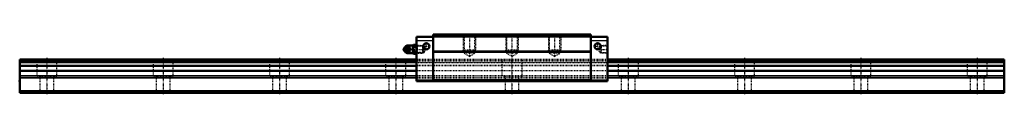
# Model space of a CAD drawing. Header units: millimetres. Extents: x -35 to 1235, y -2 to 76.
import ezdxf

# ---------------------------------------------------------------- set-up
doc = ezdxf.new("R2010")
doc.units = ezdxf.units.MM
doc.linetypes.add('Center', pattern=[1.5, 0.45, -0.5, 0.05, -0.5])
doc.linetypes.add('Dashed', pattern=[2, 1, -1])
for name, color, linetype, lineweight in [('2d ConnectionPoints', 7, 'Continuous', 50), ('AM_0', 7, 'Continuous', 50), ('AM_4', 3, 'Continuous', 25), ('AM_5', 3, 'Continuous', 25), ('AM_7', 7, 'Center', 25), ('AM_9', 6, 'Dashed', 25)]:
    doc.layers.add(name, color=color, linetype=linetype, lineweight=lineweight)

# ---------------------------------------------------------------- blocks, each defined once
blk = doc.blocks.new('1_B_PT1_8_grease_nipple_joint1_SVR_0_in_SVR65LR1SS1270LG350BPT185120001_0')
at = {"layer": 'AM_0'}
for p, q in [((461.1, 58), (460.7, 57.4)), ((460.7, 54.6), (461.1, 54)), ((463.1, 52.5), (462.8, 52.8)), ((462.9, 59.2), (463.1, 59.5)), ((463.1, 59.5), (467.2, 59.5)), ((463.1, 52.5), (467.2, 52.5)), ((472.3, 60.8), (464.8, 60.8)), ((464.8, 51.2), (472.3, 51.2)), ((468.7, 56), (469.1, 56)), ((472.8, 61.8), (472.3, 60.9)), ((472.3, 60.9), (472.3, 51.1)), ((472.3, 51.1), (472.8, 50.2)), ((472.8, 61.8), (476.5, 61.8)), ((472.8, 58.9), (476.5, 58.9)), ((472.8, 53.1), (476.5, 53.1)), ((477, 60.9), (476.5, 61.8)), ((476.5, 50.2), (477, 51.1)), ((472.8, 50.2), (476.5, 50.2))]:
    blk.add_line(p, q, dxfattribs=at)
for points in [[(466.8, 59.5), (467, 58.9), (467.2, 58.4), (467.4, 58), (467.7, 57.5), (468, 57), (468.3, 56.6), (468.7, 56)], [(468.7, 56), (468.3, 55.4), (467.9, 54.9), (467.7, 54.5), (467.4, 54), (467.2, 53.5), (467, 53.1), (466.8, 52.5)], [(469.1, 56), (468.8, 56.7), (468.7, 57.1), (468.5, 57.5), (468.2, 58.1), (467.8, 58.7), (467.5, 59.1), (467.2, 59.5)], [(467.2, 52.5), (467.8, 53.2), (468, 53.6), (468.3, 54), (468.5, 54.6), (468.8, 55.2), (469, 55.6), (469.1, 56)], [(472.8, 61.8), (472.6, 61.4), (472.5, 61), (472.4, 60.6), (472.4, 60.2), (472.5, 59.6), (472.8, 58.9)], [(472.8, 58.9), (472.5, 57.5), (472.4, 56.7), (472.4, 56), (472.4, 55.2), (472.5, 54.5), (472.8, 53.1)], [(472.8, 53.1), (472.6, 52.7), (472.5, 52.4), (472.4, 52), (472.4, 51.6), (472.5, 50.9), (472.8, 50.2)], [(476.5, 58.9), (476.7, 59.3), (476.8, 59.6), (476.9, 60), (476.9, 60.4), (476.8, 61.1), (476.5, 61.8)], [(476.5, 53.1), (476.8, 54.5), (476.9, 55.3), (476.9, 56), (476.9, 56.8), (476.8, 57.5), (476.5, 58.9)], [(476.5, 50.2), (476.7, 50.6), (476.8, 51), (476.9, 51.4), (476.9, 51.8), (476.8, 52.4), (476.5, 53.1)]]:
    blk.add_lwpolyline(points, dxfattribs=at)
for centre, radius, start, end in [((464.8, 57.8), 3, 90, 159.9436), ((464.8, 54.2), 3, 200.0564, 270), ((463.6, 56), 3.3, 270, 90)]:
    blk.add_arc(centre, radius, start, end, dxfattribs=at)
for major_axis in [(0, 2.42), (0, -1.01)]:
    blk.add_ellipse((462.5, 56), major_axis=major_axis, ratio=0.927184, dxfattribs=at)
blk.add_ellipse((463.6, 56), major_axis=(0, 3.3), ratio=0.927184, start_param=2.207257, end_param=7.217521, dxfattribs=at)
at = {"layer": 'AM_4'}
for p, q in [((464.8, 60.8), (464.8, 59.5)), ((464.8, 52.5), (464.8, 51.2))]:
    blk.add_line(p, q, dxfattribs=at)
blk.add_ellipse((464.4, 56), major_axis=(0, 2.94), ratio=0.927184, start_param=3.533104, end_param=5.891674, dxfattribs=at)
at = {"layer": 'AM_5', "linetype": 'Dashed'}
for p, q in [((477, 60.9), (478, 60.3)), ((477, 51.1), (478, 51.7)), ((478, 51.1), (478, 60.9)), ((485, 60.1), (478, 60.3)), ((485, 51.9), (478, 51.7))]:
    blk.add_line(p, q, dxfattribs=at)
at = {"layer": 'AM_7'}
for p, q in [((460.1, 56), (489.4, 56)), ((463.6, 52.5), (463.6, 59.5))]:
    blk.add_line(p, q, dxfattribs=at)
at = {"layer": 'AM_9'}
for p, q in [((461.2, 56), (461.6, 56)), ((461.8, 57.8), (461.8, 54.2)), ((464.8, 59.5), (464.8, 52.5)), ((484.4, 60.7), (477, 60.9)), ((477, 51.1), (484.4, 51.3)), ((485, 60.1), (484.4, 60.7)), ((484.4, 60.7), (484.4, 51.3)), ((484.4, 51.3), (485, 51.9)), ((485, 60.1), (485, 51.9))]:
    blk.add_line(p, q, dxfattribs=at)
for points in [[(461.2, 56), (461.4, 56.6), (461.5, 56.8)], [(461.5, 55.2), (461.4, 55.4), (461.2, 56)], [(463.5, 59.5), (463.2, 58.8), (463.1, 58.4), (462.9, 58), (462.6, 57.4), (462.2, 56.8), (461.9, 56.4), (461.6, 56)], [(461.6, 56), (462.1, 55.3), (462.4, 54.9), (462.6, 54.5), (462.9, 53.9), (463.2, 53.3), (463.3, 52.9), (463.5, 52.5)], [(461.7, 56.4), (461.7, 56.6), (461.8, 57), (461.9, 57.3), (462.1, 57.6), (462.4, 57.9), (462.6, 58.2), (462.9, 58.4), (463.2, 58.6), (463.5, 58.7), (463.9, 58.8), (464.2, 58.9), (464.6, 58.8), (464.9, 58.8), (465.3, 58.6), (465.6, 58.5)], [(461.7, 56), (461.7, 56.2), (461.7, 56.4)], [(461.7, 55.6), (461.7, 55.8), (461.7, 56)], [(465.6, 53.6), (465.3, 53.4), (465, 53.3), (464.6, 53.2), (464.3, 53.1), (463.9, 53.2), (463.6, 53.2), (463.2, 53.4), (462.9, 53.6), (462.6, 53.8), (462.4, 54), (462.1, 54.4), (461.9, 54.7), (461.8, 55), (461.7, 55.4), (461.7, 55.6)], [(464.3, 52.8), (464.2, 52.8), (463.9, 52.8), (463.5, 52.9), (463.2, 53), (463, 53.1), (462.5, 53.6), (462.2, 54.2), (462, 54.7), (461.9, 55.3), (461.9, 56.2), (462, 57.1), (462.1, 57.6), (462.2, 58), (462.5, 58.4), (462.8, 58.7), (463, 58.9), (463.4, 59.1), (464, 59.2), (464.3, 59.2)], [(461.9, 57.6), (462, 58), (462.3, 58.5), (462.7, 58.9), (462.9, 59.2)], [(462.8, 52.8), (462.7, 53.1), (462.3, 53.6), (462, 54), (461.9, 54.4)], [(464.3, 59.2), (464.4, 59.1), (464.6, 59.1), (464.7, 59), (464.8, 59)], [(464.8, 53), (464.7, 53), (464.6, 52.9), (464.4, 52.9), (464.3, 52.8)], [(464.8, 53), (465.4, 53.4), (465.9, 53.7), (466.4, 54.1), (466.8, 54.5), (467, 54.9), (467.2, 55.3), (467.4, 55.7), (467.4, 56.1), (467.3, 56.6), (467.1, 57), (466.9, 57.4), (466.5, 57.8), (466.1, 58.1), (465.6, 58.5), (465, 58.9), (464.8, 59)], [(466.8, 56), (466.8, 55.8), (466.8, 55.5)]]:
    blk.add_lwpolyline(points, dxfattribs=at)
for centre, start, end in [((464.8, 57.8), 159.9436, 180), ((464.8, 54.2), 180, 200.0564)]:
    blk.add_arc(centre, 3, start, end, dxfattribs=at)
for centre, major_axis, start_param, end_param in [((463.6, 56), (0, 3.3), 0.934336, 2.207257), ((464.4, 56), (0, 2.94), 1.550664, 1.594897), ((465.6, 56), (0, -3.44), 3.553259, 5.871519), ((464.4, 56), (0, 2.94), 5.891674, 6.845665), ((464.4, 56), (0, 2.94), 2.583472, 3.533104), ((465.6, 56), (0, 3.44), 2.729926, 6.694852)]:
    blk.add_ellipse(centre, major_axis=major_axis, ratio=0.927184, start_param=start_param, end_param=end_param, dxfattribs=at)
blk.add_ellipse((464.1, 56), major_axis=(0, -2.94), ratio=0.927184, dxfattribs=at)
blk = doc.blocks.new('2_SVR_65LR1SSB_PT1_81_Slide_0_in_SVR65LR1SS1270LG350BPT185120001_0')
at = {"layer": 'AM_0'}
for p, q in [((477, 72), (477, 15)), ((498.2, 72), (477, 72)), ((498.2, 75), (498.2, 15)), ((701.8, 75), (498.2, 75)), ((701.8, 72.8), (498.2, 72.8)), ((701.8, 75), (701.8, 15)), ((723, 72), (701.8, 72)), ((723, 72), (723, 15)), ((701.8, 53.4), (498.2, 53.4)), ((701.8, 52.8), (498.2, 52.8)), ((498.2, 16), (477, 16)), ((723, 15), (477, 15)), ((701.8, 16.1), (498.2, 16.1)), ((723, 16), (701.8, 16))]:
    blk.add_line(p, q, dxfattribs=at)
for centre in [(489.5, 60), (710.5, 60)]:
    blk.add_circle(centre, 4.1, dxfattribs=at)
at = {"layer": 'AM_4'}
for p, q in [((498.2, 67), (477, 67)), ((723, 67), (701.8, 67))]:
    blk.add_line(p, q, dxfattribs=at)
at = {"layer": 'AM_5', "linetype": 'Dashed'}
for p, q in [((537, 75), (537, 55)), ((553, 75), (553, 55)), ((592, 75), (592, 55)), ((608, 75), (608, 55)), ((647, 75), (647, 55)), ((663, 75), (663, 55)), ((485.8, 60.1), (485, 60.7)), ((485, 60.7), (485, 51.3)), ((485.8, 51.9), (485, 51.3)), ((553, 55), (537, 55)), ((538.1, 53), (537, 55)), ((551.9, 53), (553, 55)), ((608, 55), (592, 55)), ((593.1, 53), (592, 55)), ((606.9, 53), (608, 55)), ((663, 55), (647, 55)), ((648.1, 53), (647, 55)), ((661.9, 53), (663, 55)), ((714.2, 60.1), (715, 60.7)), ((714.2, 51.9), (715, 51.3)), ((723, 60.9), (715, 60.7)), ((715, 60.7), (715, 51.3)), ((723, 51.1), (715, 51.3))]:
    blk.add_line(p, q, dxfattribs=at)
at = {"layer": 'AM_7'}
for p, q in [((545, 76.4), (545, 45.6)), ((600, 76.4), (600, 45.6)), ((655, 76.4), (655, 45.6)), ((489.5, 55.7), (489.5, 64.3)), ((710.5, 55.7), (710.5, 64.3)), ((485.2, 60), (493.8, 60)), ((706.2, 60), (714.8, 60)), ((710.6, 56), (723.6, 56))]:
    blk.add_line(p, q, dxfattribs=at)
at = {"layer": 'AM_9'}
for p, q in [((701.8, 74.2), (498.2, 74.2)), ((537, 75), (538.1, 73.9)), ((538.1, 73.9), (538.1, 51)), ((551.9, 73.9), (538.1, 73.9)), ((551.9, 73.9), (553, 75)), ((551.9, 51), (551.9, 73.9)), ((592, 75), (593.1, 73.9)), ((593.1, 73.9), (593.1, 51)), ((606.9, 73.9), (593.1, 73.9)), ((606.9, 73.9), (608, 75)), ((606.9, 51), (606.9, 73.9)), ((647, 75), (648.1, 73.9)), ((648.1, 73.9), (648.1, 51)), ((661.9, 73.9), (648.1, 73.9)), ((661.9, 73.9), (663, 75)), ((661.9, 51), (661.9, 73.9)), ((477.6, 60.3), (477, 60.9)), ((477, 51.1), (477.6, 51.7)), ((486.6, 60), (477.6, 60.3)), ((477.6, 60.3), (477.6, 51.7)), ((477.6, 51.7), (486.6, 52)), ((488.8, 56), (486.6, 60)), ((486.6, 60), (486.6, 52)), ((486.6, 52), (488.8, 56)), ((538.1, 51), (545, 47)), ((551.9, 51), (538.1, 51)), ((545, 47), (551.9, 51)), ((593.1, 51), (600, 47)), ((606.9, 51), (593.1, 51)), ((600, 47), (606.9, 51)), ((648.1, 51), (655, 47)), ((661.9, 51), (648.1, 51)), ((655, 47), (661.9, 51)), ((713.4, 60), (711.2, 56)), ((711.2, 56), (713.4, 52)), ((722.4, 60.3), (713.4, 60)), ((713.4, 60), (713.4, 52)), ((713.4, 52), (722.4, 51.7)), ((723, 60.9), (722.4, 60.3)), ((722.4, 60.3), (722.4, 51.7)), ((722.4, 51.7), (723, 51.1)), ((723, 43), (477, 43)), ((723, 42.9), (477, 42.9)), ((723, 41.5), (477, 41.5)), ((723, 41.5), (477, 41.5)), ((723, 39.5), (477, 39.5)), ((477, 39.2), (723, 39.2)), ((723, 35), (477, 35)), ((723, 34.9), (477, 34.9)), ((723, 28.2), (477, 28.2)), ((723, 21.8), (477, 21.8)), ((723, 21.4), (477, 21.4)), ((723, 19.3), (477, 19.3)), ((723, 18.9), (477, 18.9))]:
    blk.add_line(p, q, dxfattribs=at)
blk = doc.blocks.new('3_SVR_65LR127035_R_Track_0_in_SVR65LR1SS1270LG350BPT185120001_0')
at = {"layer": 'AM_0'}
for p, q in [((477, 43), (-35, 43)), ((-35, 43), (-35, 0)), ((477, 41.5), (-35, 41.5)), ((477, 39.5), (-35, 39.5)), ((1235, 43), (723, 43)), ((1235, 41.5), (723, 41.5)), ((1235, 39.5), (723, 39.5)), ((1235, 43), (1235, 0)), ((477, 34.9), (-35, 34.9)), ((477, 28.2), (-35, 28.2)), ((1235, 34.9), (723, 34.9)), ((1235, 28.2), (723, 28.2)), ((1235, 2), (-35, 2)), ((1235, 0), (-35, 0))]:
    blk.add_line(p, q, dxfattribs=at)
at = {"layer": 'AM_4'}
for p, q in [((477, 42.9), (-35, 42.9)), ((1235, 42.9), (723, 42.9)), ((477, 35), (-35, 35)), ((1235, 35), (723, 35)), ((477, 21.8), (-35, 21.8)), ((477, 21.4), (-35, 21.4)), ((477, 19.3), (-35, 19.3)), ((477, 18.9), (-35, 18.9)), ((1235, 21.8), (723, 21.8)), ((1235, 21.4), (723, 21.4)), ((1235, 19.3), (723, 19.3)), ((1235, 18.9), (723, 18.9))]:
    blk.add_line(p, q, dxfattribs=at)
at = {"layer": 'AM_7'}
for p, q in [((0, 45.1), (0, -2.1)), ((150, 45.1), (150, -2.1)), ((300, 45.1), (300, -2.1)), ((450, 45.1), (450, -2.1)), ((600, 45.1), (600, -2.1)), ((750, 45.1), (750, -2.1)), ((900, 45.1), (900, -2.1)), ((1050, 45.1), (1050, -2.1)), ((1200, 45.1), (1200, -2.1))]:
    blk.add_line(p, q, dxfattribs=at)
at = {"layer": 'AM_9'}
for p, q in [((1235, 41.5), (-35, 41.5)), ((-35, 39.2), (1235, 39.2)), ((-13, 43), (-13, 21)), ((13, 21), (13, 43)), ((137, 43), (137, 21)), ((163, 21), (163, 43)), ((287, 43), (287, 21)), ((313, 21), (313, 43)), ((437, 43), (437, 21)), ((463, 21), (463, 43)), ((723, 43), (477, 43)), ((723, 42.9), (477, 42.9)), ((723, 41.5), (477, 41.5)), ((723, 39.5), (477, 39.5)), ((587, 43), (587, 21)), ((613, 21), (613, 43)), ((737, 43), (737, 21)), ((763, 21), (763, 43)), ((887, 43), (887, 21)), ((913, 21), (913, 43)), ((1037, 43), (1037, 21)), ((1063, 21), (1063, 43)), ((1187, 43), (1187, 21)), ((1213, 21), (1213, 43)), ((723, 35), (477, 35)), ((723, 34.9), (477, 34.9)), ((723, 28.2), (477, 28.2)), ((13, 21), (-13, 21)), ((-9, 21), (-9, 0)), ((9, 0), (9, 21)), ((163, 21), (137, 21)), ((141, 21), (141, 0)), ((159, 0), (159, 21)), ((313, 21), (287, 21)), ((291, 21), (291, 0)), ((309, 0), (309, 21)), ((463, 21), (437, 21)), ((441, 21), (441, 0)), ((459, 0), (459, 21)), ((723, 21.8), (477, 21.8)), ((723, 21.4), (477, 21.4)), ((723, 19.3), (477, 19.3)), ((723, 18.9), (477, 18.9)), ((613, 21), (587, 21)), ((591, 21), (591, 0)), ((609, 0), (609, 21)), ((763, 21), (737, 21)), ((741, 21), (741, 0)), ((759, 0), (759, 21)), ((913, 21), (887, 21)), ((891, 21), (891, 0)), ((909, 0), (909, 21)), ((1063, 21), (1037, 21)), ((1041, 21), (1041, 0)), ((1059, 0), (1059, 21)), ((1213, 21), (1187, 21)), ((1191, 21), (1191, 0)), ((1209, 0), (1209, 21)), ((1235, 0.7), (-35, 0.7))]:
    blk.add_line(p, q, dxfattribs=at)

msp = doc.modelspace()

# ---------------------------------------------------------------- linework, layer by layer
at = {"layer": '2d ConnectionPoints'}
for p in [(477, 56), (723, 56), (-35, 15), (600, 15), (0, 0), (0, 0)]:
    msp.add_point(p, dxfattribs=at)

# ---------------------------------------------------------------- block references
for name in ['2_SVR_65LR1SSB_PT1_81_Slide_0_in_SVR65LR1SS1270LG350BPT185120001_0', '1_B_PT1_8_grease_nipple_joint1_SVR_0_in_SVR65LR1SS1270LG350BPT185120001_0', '3_SVR_65LR127035_R_Track_0_in_SVR65LR1SS1270LG350BPT185120001_0']:
    msp.add_blockref(name, (0, 0))

doc.saveas('drawing.dxf')
